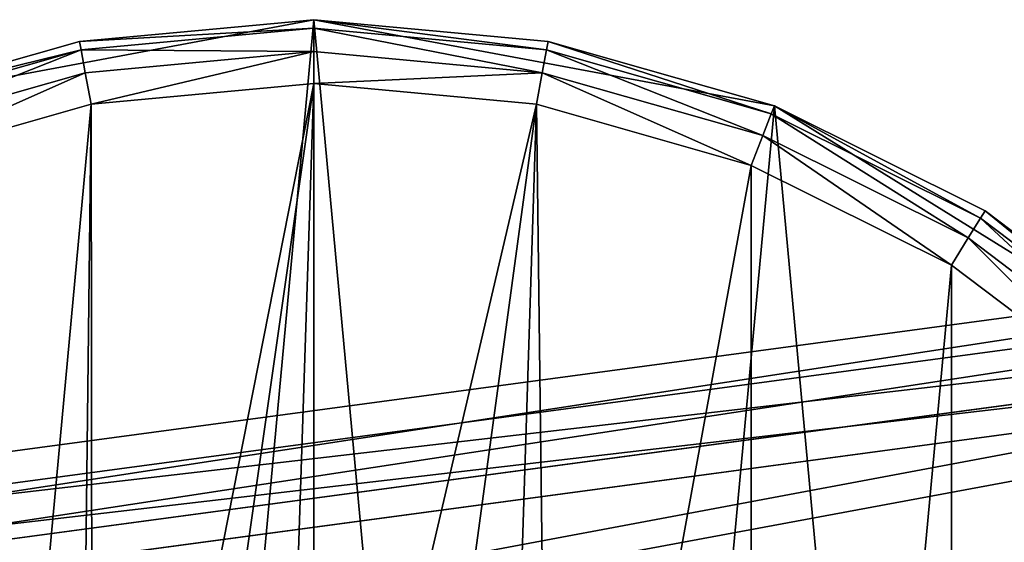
# Model space of a CAD drawing. Header units: millimetres. Extents: x 1 to 180, y 0 to 80.
# Tile 5 of 7: x 89 to 120, y 64 to 80. Entities that reach past the tile are written whole.
import ezdxf

# ---------------------------------------------------------------- set-up
doc = ezdxf.new("R2010")
doc.units = ezdxf.units.MM
doc.header["$LTSCALE"] = 25.4
doc.layers.get('0').update_dxf_attribs({"true_color": 0xff5454})

# ---------------------------------------------------------------- blocks, each defined once
blk = doc.blocks.new('EYE-SUPER-A-6488-6495-6502.STL')
at = {"color": 0}
mesh = blk.add_polyface(dxfattribs=at)
corners = [(59.748, 29.453, 566.962), (62.415, 58.23, 566.962), (58.392, 44.091, 566.962), (66.301, 16.295, 566.962), (71.273, 69.96, 566.962), (77.164, 6.391, 566.962), (83.772, 77.699, 566.962), (90.871, 1.081, 566.962), (98.221, 80.4, 566.962), (105.571, 1.081, 566.962), (112.671, 77.699, 566.962), (119.279, 6.391, 566.962), (125.169, 69.96, 566.962), (130.142, 16.295, 566.962), (134.028, 58.23, 566.962), (136.694, 29.453, 566.962), (138.051, 44.091, 566.962)]
mesh.append_faces([[corners[k] for k in face] for face in [(0, 1, 2), (14, 15, 16)]], dxfattribs={"vtx0": -1, "color": 0})
mesh.append_faces([[corners[k] for k in face] for face in [(1, 3, 4), (4, 5, 6), (6, 7, 8), (8, 9, 10), (10, 11, 12), (12, 13, 14)]], dxfattribs={"vtx0": -1, "vtx1": -1, "color": 0})
mesh.append_faces([[corners[k] for k in face] for face in [(1, 0, 3), (4, 3, 5), (6, 5, 7), (8, 7, 9), (10, 9, 11), (12, 11, 13), (14, 13, 15)]], dxfattribs={"vtx0": -1, "vtx2": -1, "color": 0})
mesh = blk.add_polyface(dxfattribs=at)
corners = [(98.221, 80.4, 566.962), (90.871, 79.719, 538.962), (83.772, 77.699, 566.962)]
mesh.append_faces([[corners[k] for k in face] for face in [(0, 1, 2)]], dxfattribs={"color": 0})
mesh = blk.add_polyface(dxfattribs=at)
corners = [(98.221, 80.4, 566.962), (98.221, 80.4, 538.962), (90.871, 79.719, 538.962)]
mesh.append_faces([[corners[k] for k in face] for face in [(0, 1, 2)]], dxfattribs={"color": 0})
mesh = blk.add_polyface(dxfattribs=at)
corners = [(90.871, 79.719, 538.962), (98.221, 80.132, 537.962), (90.921, 79.456, 537.962), (98.221, 80.4, 538.962)]
mesh.append_faces([[corners[k] for k in face] for face in [(0, 1, 2), (1, 0, 3)]], dxfattribs={"vtx0": -1, "color": 0})
mesh = blk.add_polyface(dxfattribs=at)
corners = [(112.671, 77.699, 566.962), (105.571, 79.719, 538.962), (98.221, 80.4, 566.962)]
mesh.append_faces([[corners[k] for k in face] for face in [(0, 1, 2)]], dxfattribs={"color": 0})
mesh = blk.add_polyface(dxfattribs=at)
corners = [(98.221, 80.4, 566.962), (105.571, 79.719, 538.962), (98.221, 80.4, 538.962)]
mesh.append_faces([[corners[k] for k in face] for face in [(0, 1, 2)]], dxfattribs={"color": 0})
mesh = blk.add_polyface(dxfattribs=at)
corners = [(98.221, 80.4, 538.962), (105.522, 79.456, 537.962), (98.221, 80.132, 537.962), (105.571, 79.719, 538.962)]
mesh.append_faces([[corners[k] for k in face] for face in [(0, 1, 2), (1, 0, 3)]], dxfattribs={"vtx0": -1, "color": 0})
mesh = blk.add_polyface(dxfattribs=at)
corners = [(90.921, 79.456, 537.962), (98.221, 79.4, 537.23), (91.055, 78.736, 537.23), (98.221, 80.132, 537.962)]
mesh.append_faces([[corners[k] for k in face] for face in [(0, 1, 2), (1, 0, 3)]], dxfattribs={"vtx0": -1, "color": 0})
mesh = blk.add_polyface(dxfattribs=at)
corners = [(98.221, 80.132, 537.962), (105.388, 78.736, 537.23), (98.221, 79.4, 537.23), (105.522, 79.456, 537.962)]
mesh.append_faces([[corners[k] for k in face] for face in [(0, 1, 2), (1, 0, 3)]], dxfattribs={"vtx0": -1, "color": 0})
mesh = blk.add_polyface(dxfattribs=at)
corners = [(83.772, 77.699, 566.962), (90.871, 79.719, 538.962), (83.772, 77.699, 538.962)]
mesh.append_faces([[corners[k] for k in face] for face in [(0, 1, 2)]], dxfattribs={"color": 0})
mesh = blk.add_polyface(dxfattribs=at)
corners = [(83.772, 77.699, 538.962), (90.921, 79.456, 537.962), (83.868, 77.449, 537.962), (90.871, 79.719, 538.962)]
mesh.append_faces([[corners[k] for k in face] for face in [(0, 1, 2), (1, 0, 3)]], dxfattribs={"vtx0": -1, "color": 0})
mesh = blk.add_polyface(dxfattribs=at)
corners = [(105.571, 79.719, 538.962), (112.574, 77.449, 537.962), (105.522, 79.456, 537.962), (112.671, 77.699, 538.962)]
mesh.append_faces([[corners[k] for k in face] for face in [(0, 1, 2), (1, 0, 3)]], dxfattribs={"vtx0": -1, "color": 0})
mesh = blk.add_polyface(dxfattribs=at)
corners = [(112.671, 77.699, 566.962), (112.671, 77.699, 538.962), (105.571, 79.719, 538.962)]
mesh.append_faces([[corners[k] for k in face] for face in [(0, 1, 2)]], dxfattribs={"color": 0})
mesh = blk.add_polyface(dxfattribs=at)
corners = [(90.921, 79.456, 537.962), (84.133, 76.766, 537.23), (83.868, 77.449, 537.962), (91.055, 78.736, 537.23)]
mesh.append_faces([[corners[k] for k in face] for face in [(0, 1, 2), (1, 0, 3)]], dxfattribs={"vtx0": -1, "color": 0})
mesh = blk.add_polyface(dxfattribs=at)
corners = [(98.221, 79.4, 537.23), (91.239, 77.753, 536.962), (91.055, 78.736, 537.23), (98.221, 78.4, 536.962)]
mesh.append_faces([[corners[k] for k in face] for face in [(0, 1, 2), (1, 0, 3)]], dxfattribs={"vtx0": -1, "color": 0})
mesh = blk.add_polyface(dxfattribs=at)
corners = [(105.388, 78.736, 537.23), (98.221, 78.4, 536.962), (98.221, 79.4, 537.23), (105.204, 77.753, 536.962)]
mesh.append_faces([[corners[k] for k in face] for face in [(0, 1, 2), (1, 0, 3)]], dxfattribs={"vtx0": -1, "color": 0})
mesh = blk.add_polyface(dxfattribs=at)
corners = [(105.522, 79.456, 537.962), (112.31, 76.766, 537.23), (105.388, 78.736, 537.23), (112.574, 77.449, 537.962)]
mesh.append_faces([[corners[k] for k in face] for face in [(0, 1, 2), (1, 0, 3)]], dxfattribs={"vtx0": -1, "color": 0})
mesh = blk.add_polyface(dxfattribs=at)
corners = [(91.055, 78.736, 537.23), (84.494, 75.834, 536.962), (84.133, 76.766, 537.23), (91.239, 77.753, 536.962)]
mesh.append_faces([[corners[k] for k in face] for face in [(0, 1, 2), (1, 0, 3)]], dxfattribs={"vtx0": -1, "color": 0})
mesh = blk.add_polyface(dxfattribs=at)
corners = [(105.388, 78.736, 537.23), (111.948, 75.834, 536.962), (105.204, 77.753, 536.962), (112.31, 76.766, 537.23)]
mesh.append_faces([[corners[k] for k in face] for face in [(0, 1, 2), (1, 0, 3)]], dxfattribs={"vtx0": -1, "color": 0})
mesh = blk.add_polyface(dxfattribs=at)
corners = [(61.672, 50.799, 536.962), (60.383, 36.894, 536.962), (60.383, 43.906, 536.962), (61.672, 30.001, 536.962), (64.205, 57.338, 536.962), (64.205, 23.462, 536.962), (67.897, 63.3, 536.962), (67.897, 17.5, 536.962), (72.621, 68.482, 536.962), (72.621, 12.318, 536.962), (78.217, 72.708, 536.962), (78.217, 8.092, 536.962), (84.494, 75.834, 536.962), (84.494, 4.966, 536.962), (91.239, 77.753, 536.962), (90.788, 39.401, 536.962), (91.285, 43.252, 536.962), (98.221, 78.4, 536.962), (93.64, 46.338, 536.962), (97.223, 47.833, 536.962), (98.221, 47.9, 536.962), (105.204, 77.753, 536.962), (101.073, 47.337, 536.962), (104.159, 44.981, 536.962), (105.654, 41.399, 536.962), (111.948, 75.834, 536.962), (91.239, 3.047, 536.962), (92.283, 35.819, 536.962), (98.221, 2.4, 536.962), (95.369, 33.463, 536.962), (99.22, 32.967, 536.962), (105.204, 3.047, 536.962), (102.803, 34.462, 536.962), (105.158, 37.548, 536.962), (111.948, 4.966, 536.962), (118.226, 72.708, 536.962), (118.226, 8.092, 536.962), (123.822, 68.482, 536.962), (123.822, 12.318, 536.962), (128.546, 63.3, 536.962), (128.546, 17.5, 536.962), (132.237, 57.338, 536.962), (132.237, 23.462, 536.962), (134.771, 50.799, 536.962), (134.771, 30.001, 536.962), (136.059, 43.906, 536.962), (136.059, 36.894, 536.962)]
mesh.append_faces([[corners[k] for k in face] for face in [(0, 1, 2), (44, 45, 46)]], dxfattribs={"vtx0": -1, "color": 0})
mesh.append_faces([[corners[k] for k in face] for face in [(1, 0, 3), (3, 4, 5), (5, 6, 7), (7, 8, 9), (9, 10, 11), (11, 12, 13), (15, 14, 16), (16, 17, 18), (18, 17, 19), (19, 17, 20), (20, 21, 22), (22, 21, 23), (23, 21, 24), (26, 27, 28), (28, 30, 31), (31, 24, 34), (34, 35, 36), (36, 37, 38), (38, 39, 40), (40, 41, 42), (42, 43, 44)]], dxfattribs={"vtx0": -1, "vtx1": -1, "color": 0})
mesh.append_faces([[corners[k] for k in face] for face in [(13, 14, 15), (34, 24, 25)]], dxfattribs={"vtx0": -1, "vtx1": -1, "vtx2": -1, "color": 0})
mesh.append_faces([[corners[k] for k in face] for face in [(3, 0, 4), (5, 4, 6), (7, 6, 8), (9, 8, 10), (11, 10, 12), (13, 12, 14), (16, 14, 17), (20, 17, 21), (24, 21, 25), (15, 26, 13), (26, 15, 27), (28, 27, 29), (28, 29, 30), (31, 30, 32), (31, 32, 33), (31, 33, 24), (34, 25, 35), (36, 35, 37), (38, 37, 39), (40, 39, 41), (42, 41, 43), (44, 43, 45)]], dxfattribs={"vtx0": -1, "vtx2": -1, "color": 0})
mesh = blk.add_polyface(dxfattribs=at)
corners = [(112.671, 77.699, 538.962), (119.138, 74.181, 537.962), (112.574, 77.449, 537.962), (119.279, 74.409, 538.962)]
mesh.append_faces([[corners[k] for k in face] for face in [(0, 1, 2), (1, 0, 3)]], dxfattribs={"vtx0": -1, "color": 0})
mesh = blk.add_polyface(dxfattribs=at)
corners = [(125.169, 69.96, 566.962), (119.279, 74.409, 538.962), (112.671, 77.699, 566.962)]
mesh.append_faces([[corners[k] for k in face] for face in [(0, 1, 2)]], dxfattribs={"color": 0})
mesh = blk.add_polyface(dxfattribs=at)
corners = [(112.671, 77.699, 566.962), (119.279, 74.409, 538.962), (112.671, 77.699, 538.962)]
mesh.append_faces([[corners[k] for k in face] for face in [(0, 1, 2)]], dxfattribs={"color": 0})
mesh = blk.add_polyface(dxfattribs=at)
corners = [(112.574, 77.449, 537.962), (118.752, 73.558, 537.23), (112.31, 76.766, 537.23), (119.138, 74.181, 537.962)]
mesh.append_faces([[corners[k] for k in face] for face in [(0, 1, 2), (1, 0, 3)]], dxfattribs={"vtx0": -1, "color": 0})
mesh = blk.add_polyface(dxfattribs=at)
corners = [(112.31, 76.766, 537.23), (118.226, 72.708, 536.962), (111.948, 75.834, 536.962), (118.752, 73.558, 537.23)]
mesh.append_faces([[corners[k] for k in face] for face in [(0, 1, 2), (1, 0, 3)]], dxfattribs={"vtx0": -1, "color": 0})
mesh = blk.add_polyface(dxfattribs=at)
corners = [(8.986, 53.411, 155.392), (156.871, 76.026, 22.094), (148.854, 72.201, 13.675), (17.003, 57.236, 163.812)]
mesh.append_faces([[corners[k] for k in face] for face in [(0, 1, 2), (1, 0, 3)]], dxfattribs={"vtx0": -1, "color": 0})
mesh = blk.add_polyface(dxfattribs=at)
corners = [(17.003, 57.236, 163.812), (165.613, 74.453, 30.514), (156.871, 76.026, 22.094), (25.745, 55.663, 172.231)]
mesh.append_faces([[corners[k] for k in face] for face in [(0, 1, 2), (1, 0, 3)]], dxfattribs={"vtx0": -1, "color": 0})
mesh = blk.add_polyface(dxfattribs=at)
corners = [(157.004, 75.035, 22.094), (10.11, 52.653, 154.99), (149.278, 71.349, 13.981), (17.835, 56.339, 163.103)]
mesh.append_faces([[corners[k] for k in face] for face in [(0, 1, 2), (1, 0, 3)]], dxfattribs={"vtx0": -1, "color": 0})
mesh = blk.add_polyface(dxfattribs=at)
corners = [(165.428, 73.519, 30.207), (17.835, 56.339, 163.103), (157.004, 75.035, 22.094), (26.259, 54.823, 171.216)]
mesh.append_faces([[corners[k] for k in face] for face in [(0, 1, 2), (1, 0, 3)]], dxfattribs={"vtx0": -1, "color": 0})
mesh = blk.add_polyface(dxfattribs=at)
corners = [(25.745, 55.663, 172.231), (173.348, 67.793, 37.265), (165.613, 74.453, 30.514), (33.48, 49.003, 178.983)]
mesh.append_faces([[corners[k] for k in face] for face in [(0, 1, 2), (1, 0, 3)]], dxfattribs={"vtx0": -1, "color": 0})
mesh = blk.add_polyface(dxfattribs=at)
corners = [(119.138, 74.181, 537.962), (124.495, 69.221, 537.23), (118.752, 73.558, 537.23), (124.989, 69.762, 537.962)]
mesh.append_faces([[corners[k] for k in face] for face in [(0, 1, 2), (1, 0, 3)]], dxfattribs={"vtx0": -1, "color": 0})
mesh = blk.add_polyface(dxfattribs=at)
corners = [(119.279, 74.409, 538.962), (124.989, 69.762, 537.962), (119.138, 74.181, 537.962), (125.169, 69.96, 538.962)]
mesh.append_faces([[corners[k] for k in face] for face in [(0, 1, 2), (1, 0, 3)]], dxfattribs={"vtx0": -1, "color": 0})
mesh = blk.add_polyface(dxfattribs=at)
corners = [(125.169, 69.96, 566.962), (125.169, 69.96, 538.962), (119.279, 74.409, 538.962)]
mesh.append_faces([[corners[k] for k in face] for face in [(0, 1, 2)]], dxfattribs={"color": 0})
mesh = blk.add_polyface(dxfattribs=at)
corners = [(172.882, 67.101, 36.714), (26.259, 54.823, 171.216), (165.428, 73.519, 30.207), (33.714, 48.405, 177.723)]
mesh.append_faces([[corners[k] for k in face] for face in [(0, 1, 2), (1, 0, 3)]], dxfattribs={"vtx0": -1, "color": 0})
mesh = blk.add_polyface(dxfattribs=at)
corners = [(118.752, 73.558, 537.23), (123.822, 68.482, 536.962), (118.226, 72.708, 536.962), (124.495, 69.221, 537.23)]
mesh.append_faces([[corners[k] for k in face] for face in [(0, 1, 2), (1, 0, 3)]], dxfattribs={"vtx0": -1, "color": 0})
mesh = blk.add_polyface(dxfattribs=at)
corners = [(3.282, 44.946, 148.641), (148.854, 72.201, 13.675), (143.15, 63.736, 6.923), (8.986, 53.411, 155.392)]
mesh.append_faces([[corners[k] for k in face] for face in [(0, 1, 2), (1, 0, 3)]], dxfattribs={"vtx0": -1, "color": 0})
mesh = blk.add_polyface(dxfattribs=at)
corners = [(149.278, 71.349, 13.981), (4.613, 44.495, 148.484), (143.782, 63.192, 7.475), (10.11, 52.653, 154.99)]
mesh.append_faces([[corners[k] for k in face] for face in [(0, 1, 2), (1, 0, 3)]], dxfattribs={"vtx0": -1, "color": 0})
mesh = blk.add_polyface(dxfattribs=at)
corners = [(173.348, 67.793, 37.265), (33.48, 49.003, 178.983), (97.223, 47.833, 122.724)]
mesh.append_faces([[corners[k] for k in face] for face in [(0, 1, 2)]], dxfattribs={"color": 0})
mesh = blk.add_polyface(dxfattribs=at)
corners = [(173.348, 67.793, 37.265), (97.223, 47.833, 122.724), (99.96, 47.696, 120.212)]
mesh.append_faces([[corners[k] for k in face] for face in [(0, 1, 2)]], dxfattribs={"color": 0})
mesh = blk.add_polyface(dxfattribs=at)
corners = [(173.348, 67.793, 37.265), (99.96, 47.696, 120.212), (102.64, 47.097, 117.954)]
mesh.append_faces([[corners[k] for k in face] for face in [(0, 1, 2)]], dxfattribs={"color": 0})
mesh = blk.add_polyface(dxfattribs=at)
corners = [(178.546, 57.365, 41.012), (173.348, 67.793, 37.265), (102.64, 47.097, 117.954)]
mesh.append_faces([[corners[k] for k in face] for face in [(0, 1, 2)]], dxfattribs={"color": 0})
mesh = blk.add_polyface(dxfattribs=at)
corners = [(172.882, 67.101, 36.714), (97.223, 47.833, 121.249), (33.714, 48.405, 177.723)]
mesh.append_faces([[corners[k] for k in face] for face in [(0, 1, 2)]], dxfattribs={"color": 0})
mesh = blk.add_polyface(dxfattribs=at)
corners = [(172.882, 67.101, 36.714), (98.902, 47.869, 119.65), (97.223, 47.833, 121.249)]
mesh.append_faces([[corners[k] for k in face] for face in [(0, 1, 2)]], dxfattribs={"color": 0})
mesh = blk.add_polyface(dxfattribs=at)
corners = [(172.882, 67.101, 36.714), (100.657, 47.494, 118.19), (98.902, 47.869, 119.65)]
mesh.append_faces([[corners[k] for k in face] for face in [(0, 1, 2)]], dxfattribs={"color": 0})
mesh = blk.add_polyface(dxfattribs=at)
corners = [(172.882, 67.101, 36.714), (101.919, 47, 117.23), (100.657, 47.494, 118.19)]
mesh.append_faces([[corners[k] for k in face] for face in [(0, 1, 2)]], dxfattribs={"color": 0})
mesh = blk.add_polyface(dxfattribs=at)
corners = [(177.891, 57.053, 40.324), (101.919, 47, 117.23), (172.882, 67.101, 36.714)]
mesh.append_faces([[corners[k] for k in face] for face in [(0, 1, 2)]], dxfattribs={"color": 0})

msp = doc.modelspace()

# ---------------------------------------------------------------- block references
at = {"color": 250, "true_color": 0x262626}
msp.add_blockref('EYE-SUPER-A-6488-6495-6502.STL', (0, 0), dxfattribs=at)

doc.saveas('drawing.dxf')
